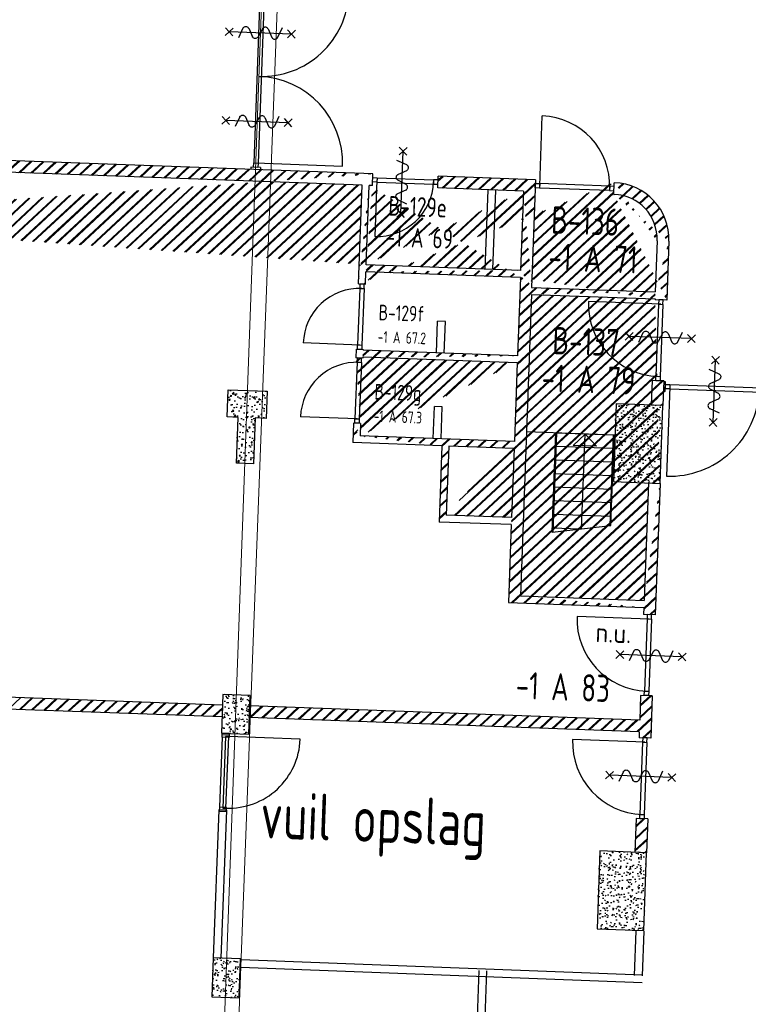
# Model space of a CAD drawing. Header units: millimetres. Extents: x 119024465 to 119292677, y 483022511 to 483148062.
# Tile 95 of 162: x 119106490 to 119115853, y 483075342 to 483087997. Entities that reach past the tile are written whole.
import ezdxf
from ezdxf.enums import TextEntityAlignment as Align

# ---------------------------------------------------------------- set-up
doc = ezdxf.new("R2010")
doc.units = ezdxf.units.MM
doc.header["$LTSCALE"] = 100
doc.linetypes.add('ACAD_ISO07W100', pattern=[3, 0, -3])
doc.layers.get('0').update_dxf_attribs({"linetype": 'CONTINUOUS'})
doc.layers.add('(22) Binnenwanden', color=1, linetype='CONTINUOUS', lineweight=0)
for name, color, linetype in [('200-3D', 1, 'CONTINUOUS'), ('AL22----', 2, 'CONTINUOUS'), ('AL22----_ARC', 8, 'CONTINUOUS'), ('AL24----', 3, 'CONTINUOUS'), ('AL28----', 4, 'CONTINUOUS'), ('AL28----_ARC', 8, 'CONTINUOUS'), ('AL32----', 6, 'CONTINUOUS'), ('BT00----_HOTELNRS', 3, 'CONTINUOUS'), ('BT00----_RUIMTENRS', 7, 'CONTINUOUS'), ('LAYER22', 12, 'CONTINUOUS'), ('LAYER32', 7, 'CONTINUOUS')]:
    doc.layers.add(name, color=color, linetype=linetype)
doc.layers.add('AL$3----_Hulplijnen', color=6, linetype='ACAD_ISO07W100', plot=False)
doc.styles.get("Standard").update_dxf_attribs({"font": 'ISOCP.SHX'})
pattern_1 = [(42.91200747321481, (119019962.2742813, 483024813.6206701), (-74.89618102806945, 80.56402464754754), []), (42.91200747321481, (119019962.8207955, 483024828.6107109), (-74.89618102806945, 80.56402464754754), [])]

# ---------------------------------------------------------------- blocks, each defined once
blk = doc.blocks.new('KOLOM')
at = {"layer": 'AL28----', "linetype": 'Continuous'}
for p, q in [((0.5, 0.5), (-0.5, 0.5)), ((-0.5, 0.5), (-0.5, -0.5)), ((0.5, -0.5), (0.5, 0.5)), ((-0.5, -0.5), (0.5, -0.5))]:
    blk.add_line(p, q, dxfattribs=at)
blk = doc.blocks.new('500X350')
at = {"layer": 'AL28----_ARC'}
h = blk.add_hatch(dxfattribs=at)
h.set_pattern_fill('AR-CONC', color=256, style=0)
h.set_pattern_definition([(50, (-84509.61414888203, -60757.03995125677), (182.1846689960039, -15.93908553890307), [19.05, -209.55]), (355, (-84509.61414888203, -60757.03995125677), (-35.24282597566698, 191.05664288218), [15.24, -167.64]), (100.451, (-84494.43214888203, -60758.36820125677), (146.9425016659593, 175.1166878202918), [16.19, -178.09]), (46.18420000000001, (-84509.61414888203, -60706.23995125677), (271.0790408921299, -42.04232793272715), [28.575, -314.325]), (96.6356, (-84487.02424888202, -60709.74345125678), (237.4042344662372, 247.4255558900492), [24.285, -267.135]), (351.1840000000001, (-84509.61414888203, -60706.23995125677), (237.4046058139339, 247.4251178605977), [22.86, -251.46]), (21, (-84484.21414888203, -60718.93995125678), (151.6148798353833, -102.2655185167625), [19.05, -209.55]), (326.0000000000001, (-84484.21414888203, -60718.93995125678), (61.80202834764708, 184.1879661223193), [15.24, -167.64]), (71.4514, (-84471.57964888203, -60727.46205125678), (213.4164907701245, 81.92285771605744), [16.19, -178.09]), (37.50000000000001, (-84509.61414888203, -60757.03995125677), (3.088603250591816, 84.55503887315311), [0, -165.608, 0, -170.18, 0, -168.275]), (7.499999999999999, (-84509.61414888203, -60757.03995125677), (66.81966251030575, 100.1805748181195), [0, -97.028, 0, -161.798, 0, -64.135]), (327.5, (-84566.25614888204, -60757.03995125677), (135.5905951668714, -5.72874399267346), [0, -63.5, 0, -198.12, 0, -262.89]), (317.5, (-84591.65614888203, -60757.03995125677), (148.129181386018, 25.42649103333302), [0, -82.55, 0, -131.572, 0, -186.69])])
h.paths.add_polyline_path([(-250, 175), (-250, -175), (250, -175), (250, 175)])
at = {"layer": 'AL28----', "xscale": 500, "yscale": 350, "zscale": 2600}
blk.add_blockref('KOLOM', (0, 0), dxfattribs=at)
blk = doc.blocks.new('600x1000')
at = {"layer": 'AL28----_ARC'}
h = blk.add_hatch(dxfattribs=at)
h.set_pattern_fill('AR-CONC', color=256, style=0)
h.set_pattern_definition([(50, (-93318.17656066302, -55761.95239594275), (182.1846689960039, -15.93908553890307), [19.05, -209.55]), (355, (-93318.17656066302, -55761.95239594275), (-35.24282597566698, 191.05664288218), [15.24, -167.64]), (100.451, (-93302.99456066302, -55763.28064594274), (146.9425016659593, 175.1166878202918), [16.19, -178.09]), (46.18420000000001, (-93318.17656066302, -55711.15239594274), (271.0790408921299, -42.04232793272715), [28.575, -314.325]), (96.6356, (-93295.58666066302, -55714.65589594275), (237.4042344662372, 247.4255558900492), [24.285, -267.135]), (351.1840000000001, (-93318.17656066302, -55711.15239594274), (237.4046058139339, 247.4251178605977), [22.86, -251.46]), (21, (-93292.77656066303, -55723.85239594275), (151.6148798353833, -102.2655185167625), [19.05, -209.55]), (326.0000000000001, (-93292.77656066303, -55723.85239594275), (61.80202834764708, 184.1879661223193), [15.24, -167.64]), (71.4514, (-93280.14206066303, -55732.37449594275), (213.4164907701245, 81.92285771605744), [16.19, -178.09]), (37.50000000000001, (-93318.17656066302, -55761.95239594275), (3.088603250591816, 84.55503887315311), [0, -165.608, 0, -170.18, 0, -168.275]), (7.499999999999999, (-93318.17656066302, -55761.95239594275), (66.81966251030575, 100.1805748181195), [0, -97.028, 0, -161.798, 0, -64.135]), (327.5, (-93374.81856066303, -55761.95239594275), (135.5905951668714, -5.72874399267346), [0, -63.5, 0, -198.12, 0, -262.89]), (317.5, (-93400.21856066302, -55761.95239594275), (148.129181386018, 25.42649103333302), [0, -82.55, 0, -131.572, 0, -186.69])])
h.paths.add_polyline_path([(-300, -500), (300, -500), (300, 500), (-300, 500)])
at = {"layer": 'AL28----', "xscale": 600, "yscale": 1000, "zscale": 2600}
blk.add_blockref('KOLOM', (0, 0), dxfattribs=at)
blk = doc.blocks.new('114-31b')
at = {"color": 0, "linetype": 'Continuous'}
for p, q in [((-49.99999994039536, 449.9999999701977), (50.00000011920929, 349.9999999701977)), ((50.00000005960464, 449.9999999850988), (-49.99999994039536, 349.9999999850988)), ((0, 399.9999999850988), (5.960464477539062e-08, -400)), ((-75.22076380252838, 278.9749930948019), (52.90113949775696, 224.7435648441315)), ((-53.78419476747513, 99.46940438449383), (53.34266716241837, 150.804756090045)), ((-53.34266716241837, 25.53059560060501), (53.34266716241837, -25.53059561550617)), ((-53.34266716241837, -150.2564351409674), (52.9011395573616, -99.46940438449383)), ((-53.78419476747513, -224.1952439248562), (74.77923619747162, -278.9116318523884)), ((-49.99999988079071, -349.9999998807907), (50.00000017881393, -449.9999998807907)), ((50.00000011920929, -349.9999998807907), (-49.99999988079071, -449.9999998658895))]:
    blk.add_line(p, q, dxfattribs=at)
for points in [[(74.77923613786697, 187.6370802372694, 0.1085803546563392), (71.06170707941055, 204.554047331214, 0.1021137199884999), (60.13457524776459, 219.3489430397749, 0.04519307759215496), (52.90113949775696, 224.7435648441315, 0.02457701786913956)], [(53.34266716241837, 150.804756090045, 0.04259042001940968), (60.13457524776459, 155.9252174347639, 0.1021137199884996), (71.06170707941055, 170.7201131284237, 0.1085803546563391), (74.77923613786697, 187.6370802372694, 0.1085803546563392)], [(-53.78419476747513, 99.46940438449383, 0.04259042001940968), (-60.57610285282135, 94.34894302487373, 0.1021137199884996), (-71.50323468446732, 79.55404733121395, 0.1085803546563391), (-75.22076380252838, 62.6370802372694, 0.1085803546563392)], [(-75.22076380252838, 62.6370802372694, 0.1085803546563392), (-71.50323474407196, 45.72011312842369, 0.1021137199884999), (-60.57610285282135, 30.92521743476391, 0.04519307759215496), (-53.34266716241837, 25.53059560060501, 0.02457701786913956)], [(74.77923619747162, -62.3629197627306, -0.1085803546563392), (71.0617071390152, -79.27988687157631, -0.1021137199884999), (60.13457524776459, -94.07478255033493, -0.04519307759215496), (52.9011395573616, -99.46940438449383, -0.02457701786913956)], [(53.34266716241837, -25.53059561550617, -0.04259042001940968), (60.13457524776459, -30.65105697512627, -0.1021137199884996), (71.06170707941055, -45.44595265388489, -0.1085803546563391), (74.77923619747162, -62.3629197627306, -0.1085803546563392)], [(-75.22076380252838, -187.3629197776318, -0.1085803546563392), (-71.50323468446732, -170.4459526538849, -0.1021137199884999), (-60.57610285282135, -155.6510569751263, -0.04519307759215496), (-53.34266716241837, -150.2564351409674, -0.02457701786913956)], [(-53.78419476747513, -224.1952439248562, -0.04259042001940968), (-60.57610285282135, -219.0747825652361, -0.1021137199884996), (-71.50323474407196, -204.2798868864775, -0.1085803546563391), (-75.22076380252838, -187.3629197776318, -0.1085803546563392)]]:
    blk.add_lwpolyline(points, format="xyb", dxfattribs=at)
blk = doc.blocks.new('32-PPRAS')
at = {"layer": 'LAYER32', "color": 2, "linetype": 'Continuous'}
blk.add_lwpolyline([(0, 90), (-50, 90), (-50, 0), (0, 0)], close=True, dxfattribs=at)
blk = doc.blocks.new('32-PPLAS')
at = {"layer": 'LAYER32', "color": 2, "linetype": 'Continuous'}
blk.add_lwpolyline([(0, 90), (50, 90), (50, 0), (0, 0)], close=True, dxfattribs=at)
blk = doc.blocks.new('deur90')
at = {"layer": 'LAYER22', "color": 2, "linetype": 'Continuous'}
for points in [[(-227.4084380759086, 1169.867195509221), (-327.4084380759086, 1169.867195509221)], [(-327.4084380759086, 199.8671955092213), (-227.4084380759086, 199.8671955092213)]]:
    blk.add_lwpolyline(points, dxfattribs=at)
at = {"layer": 'LAYER32', "color": 1, "linetype": 'Continuous'}
blk.add_lwpolyline([(-317.4084380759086, 225.4296955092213, -0.4142135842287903), (-1236.845938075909, 1144.867195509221), (-317.4084380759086, 1144.867195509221)], format="xyb", dxfattribs=at)
for points in [[(-317.4084380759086, 224.8671955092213), (-317.4084380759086, 1144.867195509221), (-277.4084380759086, 1144.867195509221), (-277.4084380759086, 224.8671955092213), (-317.4084380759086, 224.8671955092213), (-317.4084380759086, 1144.867195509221)], [(-232.4084380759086, 1134.867195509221), (-232.4084380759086, 234.8671955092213)]]:
    blk.add_lwpolyline(points, dxfattribs=at)
at = {"layer": 'LAYER32', "yscale": -1, "rotation": 270.0000006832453}
for name, p in [('32-PPLAS', (-232.4084380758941, 1184.867195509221)), ('32-PPRAS', (-232.4084380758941, 184.8671955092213))]:
    blk.add_blockref(name, p, dxfattribs=at)

msp = doc.modelspace()

# ---------------------------------------------------------------- hatches: boundary and pattern name
at = {"layer": 'AL22----_ARC'}
h = msp.add_hatch(dxfattribs=at)
h.set_pattern_fill('SCHOON', color=256, scale=2, angle=-2.087992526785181, style=0, pattern_type=2)
h.set_pattern_definition(pattern_1)
h.paths.add_polyline_path([(119112004.4914771, 483082516.8865675), (119111972.064969, 483081627.4774818), (119112811.5072521, 483081596.8726878), (119112843.9337601, 483082486.2817733)], flags=16)
edge = h.paths.add_edge_path()
edge.add_line((119110890.9089163, 483085869.6852313), (119102796.2869012, 483086164.8028889))
edge.add_line((119102796.2869012, 483086164.8028889), (119102769.1433636, 483085420.2975307))
edge.add_line((119102721.8051589, 483086317.6180389), (119102689.1964794, 483085423.212273))
edge.add_line((119111028.1646029, 483086014.7807553), (119102721.8051589, 483086317.6180388))
edge.add_line((119102769.1433636, 483085420.2975307), (119102689.1964795, 483085423.2122729))
edge.add_line((119110943.6861967, 483084847.083374), (119110980.8491609, 483085866.4061463))
edge.add_line((119110844.6383707, 483084600.5555551), (119110934.5786153, 483084597.27647))
edge.add_line((119110844.6383707, 483084600.5555551), (119110890.9089163, 483085869.6852313))
edge.add_line((119110934.5786153, 483084597.27647), (119110940.4071116, 483084757.1431293))
edge.add_line((119111022.6994611, 483085864.8803477), (119111028.1646029, 483086014.7807554))
edge.add_line((119111022.6994611, 483085864.8803477), (119110980.8491609, 483085866.4061463))
edge.add_line((119112924.0891733, 483084684.8210861), (119110940.4071116, 483084757.1431293))
edge.add_line((119112927.3682584, 483084774.7613307), (119110943.6861966, 483084847.083374))
edge.add_line((119112964.5312227, 483085794.084103), (119111862.1417441, 483085834.2755535))
edge.add_line((119113119.8967722, 483085938.5193689), (119111867.6068859, 483085984.1759613))
edge.add_line((119111862.1417441, 483085834.2755536), (119111867.6068859, 483085984.1759613))
edge.add_line((119113119.8967722, 483085938.5193689), (119113069.5065742, 483084556.3939859))
edge.add_line((119112964.5312227, 483085794.084103), (119112927.3682584, 483084774.7613307))
edge.add_line((119113069.5065742, 483084556.3939859), (119114658.4508957, 483084498.4634827))
edge.add_line((119113066.2274892, 483084466.4537413), (119112924.9717906, 483080592.0278706))
edge.add_line((119113066.2274892, 483084466.4537413), (119114655.1718106, 483084408.5232381))
edge.add_line((119112924.0891733, 483084684.8210861), (119112887.2905518, 483083675.4916744))
edge.add_line((119112884.0114667, 483083585.5514298), (119110900.329405, 483083657.873473))
edge.add_line((119112887.2905518, 483083675.4916744), (119110903.6084901, 483083747.8137176))
edge.add_line((119110900.329405, 483083657.873473), (119110899.9673106, 483083647.9417822))
edge.add_line((119110899.9673106, 483083647.9417821), (119110810.027066, 483083651.2208672))
edge.add_line((119110814.0335766, 483083761.1132721), (119110903.9738212, 483083757.834187))
edge.add_line((119110903.9738212, 483083757.834187), (119110903.6084901, 483083747.8137176))
edge.add_line((119110814.0335766, 483083761.1132721), (119110810.027066, 483083651.2208672))
edge.add_line((119110869.3625165, 483082808.499499), (119110779.4222718, 483082811.7785841))
edge.add_line((119110779.4222718, 483082811.7785841), (119110770.3114538, 483082561.8829017))
edge.add_line((119110869.3625165, 483082808.499499), (119110863.5307835, 483082648.5440612))
edge.add_line((119111914.5512325, 483082520.1656526), (119110770.3114538, 483082561.8829017))
edge.add_line((119111914.5512325, 483082520.1656526), (119111878.8456394, 483081540.8163223))
edge.add_line((119112847.2128452, 483082576.222018), (119110863.5307835, 483082648.5440612))
edge.add_line((119112884.0114667, 483083585.5514298), (119112847.2128453, 483082576.2220181))
edge.add_line((119112808.228167, 483081506.9324432), (119111878.8456393, 483081540.8163224))
edge.add_line((119112808.228167, 483081506.9324432), (119112771.7922978, 483080507.5527679))
edge.add_line((119112771.7922978, 483080507.5527678), (119114510.637027, 483080444.1571228))
edge.add_line((119112924.9717906, 483080592.0278706), (119114513.9161121, 483080534.0973674))
edge.add_line((119114510.637027, 483080444.1571228), (119114507.2868823, 483080352.2678219))
edge.add_line((119114657.18729, 483080346.8026801), (119114507.2868823, 483080352.267822))
edge.add_line((119114568.9334634, 483082043.138429), (119114513.9161121, 483080534.0973675))
edge.add_line((119114718.8338711, 483082037.6732871), (119114657.18729, 483080346.8026801))
edge.add_line((119114568.9334634, 483082043.138429), (119114718.8338711, 483082037.6732872))
edge.add_line((119114655.1718107, 483084408.5232382), (119114654.7974355, 483084398.2547061))
edge.add_line((119114804.6978432, 483084392.7895643), (119114654.7974355, 483084398.2547061))
edge.add_line((119114654.6725957, 483084398.2198578), (119114655.1179861, 483084408.3179579))
edge.add_arc((119114107.8089168, 483085177.0447516), 575, -2.087992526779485, 87.91200747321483)
edge.add_arc((119114107.8089168, 483085177.0447516), 725, -2.087992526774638, 87.91200747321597)
edge.add_line((119114682.4271462, 483085156.0950413), (119114658.4508958, 483084498.4634827))
edge.add_line((119114832.3275539, 483085150.6298996), (119114804.6978432, 483084392.7895643))
edge.add_line((119114125.7603337, 483085751.764463), (119114128.758568, 483085751.6613629))
edge.add_line((119114131.2255345, 483085901.6664888), (119114134.2237688, 483085901.5633887))
edge.add_line((119114125.7603337, 483085751.764463), (119114131.2255345, 483085901.6664888))
h = msp.add_hatch(dxfattribs=at)
h.set_pattern_fill('SCHOON', color=256, scale=2, angle=-2.087992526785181, style=0, pattern_type=2)
h.set_pattern_definition(pattern_1)
h.paths.add_polyline_path([(119114766.8061934, 483083353.4800709), (119114616.9057857, 483083358.9452128), (119114605.3677421, 483083042.4744802), (119114755.2681498, 483083037.0093384)])
h = msp.add_hatch(dxfattribs=at)
h.set_pattern_fill('SCHOON', color=256, scale=2, angle=-2.087992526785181, style=0, pattern_type=2)
h.set_pattern_definition(pattern_1)
h.paths.add_polyline_path([(119114452.3437716, 483078845.263065), (119114449.5576604, 483078768.8443357), (119114599.4580681, 483078763.3791939), (119114619.2956401, 483079307.4931868), (119114469.3952324, 483079312.9583286), (119114457.8089134, 483078995.1634726), (119109446.1386163, 483079177.8813803), (119109440.6734745, 483079027.9809726)])
h = msp.add_hatch(dxfattribs=at)
h.set_pattern_fill('SCHOON', color=256, scale=2, angle=-2.087992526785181, style=0, pattern_type=2)
h.set_pattern_definition(pattern_1)
h.paths.add_polyline_path([(119114545.7710472, 483077290.8270437), (119114395.8706395, 483077296.2921855), (119114411.6660106, 483077729.5348424), (119114561.5664183, 483077724.0697006)])
at = {"layer": 'AL28----_ARC'}
h = msp.add_hatch(dxfattribs=at)
h.set_pattern_fill('AR-CONC', color=256, angle=-2.087992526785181, style=0)
h.set_pattern_definition([(47.91200747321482, (119019962.2742813, 483024813.6206701), (181.4829786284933, -22.56626980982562), [19.05, -209.55]), (352.9120074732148, (119019962.2742813, 483024813.6206701), (-28.25841556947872, 192.213838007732), [15.24, -167.64]), (98.3630074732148, (119019977.3978074, 483024811.7401567), (153.2251895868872, 169.6466752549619), [16.19, -178.09]), (44.09620747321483, (119019964.1251427, 483024864.3869415), (269.3672764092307, -51.89098330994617), [28.575, -314.325]), (94.54760747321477, (119019986.5723966, 483024860.0627209), (246.2613818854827, 238.6116259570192), [24.285, -267.135]), (349.0960074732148, (119019964.1251427, 483024864.3869415), (246.2617370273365, 238.6111746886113), [22.86, -251.46]), (18.91200747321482, (119019989.045563, 483024850.7699429), (147.7882449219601, -107.7215982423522), [19.05, -209.55]), (323.9120074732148, (119019989.045563, 483024850.7699429), (68.47175066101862, 181.813962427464), [15.24, -167.64]), (69.36340747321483, (119020001.3611778, 483024841.7931723), (216.2595933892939, 74.09278923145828), [16.19, -178.09]), (35.41200747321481, (119019962.2742813, 483024813.6206701), (6.1672544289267, 84.38636762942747), [0, -165.608, 0, -170.18, 0, -168.275]), (5.412007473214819, (119019962.2742813, 483024813.6206701), (70.42530466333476, 97.67953384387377), [0, -97.028, 0, -161.798, 0, -64.135]), (325.4120074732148, (119019905.6698887, 483024815.6843805), (135.2918473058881, -10.66508593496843), [0, -63.5, 0, -198.12, 0, -262.8899999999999]), (315.4120074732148, (119019880.286753, 483024816.6098112), (148.9572270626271, 20.01262926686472), [0, -82.54999999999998, 0, -131.572, 0, -186.69])])
h.paths.add_polyline_path([(119109274.6384485, 483082296.2002692), (119109296.1346729, 483082885.8085394), (119109156.2276258, 483082890.9093384), (119109168.9796233, 483083240.6769564), (119109668.6476489, 483083222.459817), (119109655.8956514, 483082872.6921991), (119109515.9886042, 483082877.7929981), (119109494.4923798, 483082288.1847278)])

# ---------------------------------------------------------------- linework, layer by layer
at = {"layer": '(22) Binnenwanden', "lineweight": 30}
for p, q in [((119108979.41154736, 483075937.41090006), (119109051.65540217, 483077842.15045166)), ((119109079.33969644, 483075933.6207784), (119109151.58355124, 483077838.36033)), ((119114391.85485587, 483075711.4002584), (119114413.66792627, 483076286.5110032)), ((119114491.78300494, 483075707.6101366), (119114513.59607534, 483076282.7208814)), ((119109335.89449693, 483075917.3792251), (119114492.51301254, 483075721.79658115)), ((119109332.10437526, 483075817.451076), (119114488.72289087, 483075621.86843204)), ((119112372.05610347, 483075177.8444001), (119112394.72019836, 483075775.3927652)), ((119112471.98425254, 483075174.0542783), (119112494.64834744, 483075771.60264343))]:
    msp.add_line(p, q, dxfattribs=at)
at = {"layer": 'AL$3----_Hulplijnen', "linetype": 'Continuous', "lineweight": 0, "flags": 128}
for points in [[(119122863.6543686, 483065004.6135485), (119108773.016046, 483065518.3368783), (119110044.572373, 483100395.1650671)], [(119123496.2341921, 483064886.9709145), (119108936.6258379, 483065439.1945624), (119110161.4099425, 483097731.1417621)]]:
    msp.add_lwpolyline(points, dxfattribs=at)
at = {"layer": 'AL22----'}
for p, q in [((119111028.1646029, 483086014.7807553), (119102721.8051589, 483086317.6180389)), ((119110890.9089163, 483085869.6852313), (119102796.2869012, 483086164.8028889)), ((119109460.4218448, 483086101.9582133), (119109459.3288164, 483086071.9781318)), ((119109586.3381872, 483086097.3674942), (119109460.4218448, 483086101.9582133)), ((119109586.3381872, 483086097.3674942), (119109585.2451589, 483086067.3874127)), ((119111022.6994611, 483085864.8803477), (119111028.1646029, 483086014.7807553)), ((119111862.1417441, 483085834.2755536), (119111867.6068859, 483085984.1759613)), ((119113119.8967722, 483085938.5193689), (119111867.6068859, 483085984.1759613)), ((119110844.6383707, 483084600.5555551), (119110890.9089163, 483085869.6852313)), ((119110943.6861967, 483084847.083374), (119110980.8491609, 483085866.4061463)), ((119111022.6994611, 483085864.8803477), (119110980.8491609, 483085866.4061463)), ((119112964.5312227, 483085794.084103), (119111862.1417441, 483085834.2755536)), ((119113119.8967722, 483085938.5193689), (119113069.5065742, 483084556.3939859)), ((119114125.7603337, 483085751.764463), (119114131.2255345, 483085901.6664888)), ((119114131.2255345, 483085901.6664888), (119114134.2237688, 483085901.5633888)), ((119112472.6703551, 483084791.3389275), (119112509.8333194, 483085810.6616998)), ((119112572.6039602, 483084787.6954997), (119112609.7669245, 483085807.0182719)), ((119112964.5312227, 483085794.084103), (119112927.3682584, 483084774.7613307)), ((119114125.7603337, 483085751.764463), (119114128.758568, 483085751.6613629)), ((119114682.4271462, 483085156.0950413), (119114658.4508957, 483084498.4634827)), ((119114832.3275539, 483085150.6298996), (119114804.6978432, 483084392.7895643)), ((119112927.3682584, 483084774.7613307), (119110943.6861967, 483084847.083374)), ((119110934.5786153, 483084597.27647), (119110940.4071116, 483084757.1431294)), ((119112924.0891733, 483084684.8210861), (119110940.4071116, 483084757.1431294)), ((119110844.6383707, 483084600.5555551), (119110934.5786153, 483084597.27647)), ((119112924.0891733, 483084684.8210861), (119112887.2905518, 483083675.4916744)), ((119113066.2274892, 483084466.4537413), (119112924.9717906, 483080592.0278706)), ((119113066.2274892, 483084466.4537413), (119114655.1718107, 483084408.5232382)), ((119113069.5065742, 483084556.3939859), (119114658.4508957, 483084498.4634827)), ((119114655.1718107, 483084408.5232382), (119114654.7974355, 483084398.2547061)), ((119114804.6978432, 483084392.7895643), (119114654.7974355, 483084398.2547061)), ((119111845.4827184, 483083713.4744099), (119111860.4207727, 483084123.202191)), ((119111960.3543778, 483084119.5587631), (119111860.4207727, 483084123.202191)), ((119111945.4163235, 483083709.830982), (119111960.3543778, 483084119.5587631)), ((119110814.0335766, 483083761.1132721), (119110810.027066, 483083651.2208671)), ((119110814.0335766, 483083761.1132721), (119110903.9738212, 483083757.834187)), ((119110903.9738212, 483083757.834187), (119110903.6084901, 483083747.8137176)), ((119112887.2905518, 483083675.4916744), (119110903.6084901, 483083747.8137176)), ((119110899.9673106, 483083647.9417821), (119110810.027066, 483083651.2208671)), ((119110900.329405, 483083657.873473), (119110899.9673106, 483083647.9417821)), ((119112884.0114667, 483083585.5514298), (119110900.329405, 483083657.873473)), ((119112884.0114667, 483083585.5514298), (119112847.2128452, 483082576.222018)), ((119114616.9057857, 483083358.9452128), (119114605.3677421, 483083042.4744802)), ((119114766.8061934, 483083353.4800709), (119114616.9057857, 483083358.9452128)), ((119114766.8061934, 483083353.4800709), (119114755.2681498, 483083037.0093384)), ((119114791.473309, 483083343.8939852), (119114766.4899077, 483083344.8048421)), ((119114786.8825898, 483083217.9776427), (119114791.473309, 483083343.8939852)), ((119114786.8825898, 483083217.9776427), (119114761.8991885, 483083218.8884997)), ((119111805.4050118, 483082614.2047535), (119111820.3430661, 483083023.9325346)), ((119111920.2766712, 483083020.2891067), (119111820.3430661, 483083023.9325346)), ((119111905.3386169, 483082610.5613257), (119111920.2766712, 483083020.2891067)), ((119114755.2681498, 483083037.0093384), (119114605.3677421, 483083042.4744802)), ((119110779.4222718, 483082811.7785841), (119110770.3114538, 483082561.8829017)), ((119110869.3625165, 483082808.499499), (119110779.4222718, 483082811.7785841)), ((119110869.3625165, 483082808.499499), (119110863.5307835, 483082648.5440612)), ((119111914.5512325, 483082520.1656526), (119110770.3114538, 483082561.8829017)), ((119112847.2128452, 483082576.222018), (119110863.5307835, 483082648.5440612)), ((119111914.5512325, 483082520.1656526), (119111878.8456393, 483081540.8163223)), ((119112004.4914771, 483082516.8865675), (119111972.064969, 483081627.4774818)), ((119112843.9337601, 483082486.2817733), (119112004.4914771, 483082516.8865675)), ((119112843.9337602, 483082486.2817733), (119112811.5072521, 483081596.8726878)), ((119114568.9334634, 483082043.138429), (119114513.9161121, 483080534.0973674)), ((119114568.9334634, 483082043.138429), (119114718.8338711, 483082037.6732871)), ((119114718.8338711, 483082037.6732871), (119114657.18729, 483080346.8026801)), ((119112808.228167, 483081506.9324432), (119111878.8456393, 483081540.8163223)), ((119112811.5072521, 483081596.8726878), (119111972.064969, 483081627.4774818)), ((119112808.228167, 483081506.9324432), (119112771.7922978, 483080507.5527678)), ((119112924.9717906, 483080592.0278706), (119114513.9161121, 483080534.0973674)), ((119112771.7922978, 483080507.5527678), (119114510.637027, 483080444.1571228)), ((119114510.637027, 483080444.1571228), (119114507.2868823, 483080352.267822)), ((119114657.18729, 483080346.8026801), (119114507.2868823, 483080352.267822)), ((119106173.3130485, 483079297.2036431), (119109096.3709984, 483079190.6333779)), ((119114469.3952324, 483079312.9583286), (119114457.8089134, 483078995.1634726)), ((119114619.2956401, 483079307.4931868), (119114469.3952324, 483079312.9583286)), ((119114619.2956401, 483079307.4931868), (119114599.4580681, 483078763.3791939)), ((119105898.0271728, 483079157.1404907), (119109090.9058566, 483079040.7329702)), ((119109096.3709984, 483079190.6333779), (119109090.9058566, 483079040.7329702)), ((119109440.6734745, 483079027.9809726), (119109446.1386163, 483079177.8813803)), ((119114457.8089134, 483078995.1634726), (119109446.1386163, 483079177.8813803)), ((119114452.3437716, 483078845.263065), (119109440.6734745, 483079027.9809726)), ((119109183.0060918, 483078822.2322913), (119109083.0724867, 483078825.8757192)), ((119114452.3437716, 483078845.263065), (119114449.5576604, 483078768.8443357)), ((119114599.4580681, 483078763.3791939), (119114449.5576604, 483078768.8443357)), ((119114411.6660106, 483077729.5348424), (119114395.8706395, 483077296.2921855)), ((119114561.5664183, 483077724.0697006), (119114411.6660106, 483077729.5348424)), ((119114561.5664183, 483077724.0697006), (119114545.7710472, 483077290.8270437)), ((119114545.7710472, 483077290.8270437), (119114395.8706395, 483077296.2921855)), ((119114359.4363608, 483076296.9561343), (119114509.3367685, 483076291.4909924)), ((119109077.7110263, 483075934.1511032), (119108977.7774212, 483075937.794531)), ((119108960.4711388, 483075463.1099067), (119108959.5602818, 483075438.1265054)), ((119108959.5602818, 483075438.1265054), (119109309.3278998, 483075425.3745079)), ((119109309.3278998, 483075425.3745079), (119109310.2387567, 483075450.3579091))]:
    msp.add_line(p, q, dxfattribs=at)
for radius in [725, 575]:
    msp.add_arc((119114107.8089168, 483085177.0447516), radius, 357.9120074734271, 87.91200747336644, dxfattribs=at)
at = {"layer": 'AL22----_ARC', "linetype": 'Continuous'}
for p, q in [((119106349.9276984, 483079140.664882), (119106505.293248, 483079285.1001479)), ((119106490.3978633, 483079135.5435526), (119106645.7634129, 483079279.9788185)), ((119106505.3879041, 483079134.9970384), (119106660.7534537, 483079279.4323043)), ((119106645.858069, 483079129.8757089), (119106801.2236186, 483079274.3109749)), ((119106660.8481098, 483079129.3291947), (119106816.2136593, 483079273.7644607)), ((119106801.3182747, 483079124.2078653), (119106956.6838242, 483079268.6431313)), ((119106816.3083155, 483079123.6613511), (119106971.673865, 483079268.096617)), ((119106956.7784803, 483079118.5400217), (119107112.1440299, 483079262.9752877)), ((119106971.7685211, 483079117.9935076), (119107127.1340707, 483079262.4287735)), ((119107112.238686, 483079112.8721781), (119107267.6042356, 483079257.307444)), ((119107127.2287268, 483079112.3256639), (119107282.5942763, 483079256.7609298)), ((119107267.6988917, 483079107.2043344), (119107423.0644412, 483079251.6396004)), ((119107282.6889324, 483079106.6578203), (119107438.054482, 483079251.0930862)), ((119107423.1590974, 483079101.5364909), (119107578.5246469, 483079245.9717568)), ((119107438.1491382, 483079100.9899767), (119107593.5146877, 483079245.4252426)), ((119107578.619303, 483079095.8686472), (119107733.9848526, 483079240.3039131)), ((119107593.6093438, 483079095.322133), (119107748.9748934, 483079239.757399)), ((119107734.0795087, 483079090.2008036), (119107889.4450583, 483079234.6360695)), ((119107749.0695495, 483079089.6542894), (119107904.435099, 483079234.0895553)), ((119107889.5397144, 483079084.53296), (119108044.9052639, 483079228.9682259)), ((119107904.5297552, 483079083.9864458), (119108059.8953047, 483079228.4217117)), ((119108044.99992, 483079078.8651163), (119108200.3654696, 483079223.3003823)), ((119108059.9899608, 483079078.3186021), (119108215.3555104, 483079222.7538681)), ((119108200.4601257, 483079073.1972727), (119108355.8256753, 483079217.6325387)), ((119108215.4501665, 483079072.6507585), (119108370.815716, 483079217.0860245)), ((119108355.9203314, 483079067.5294291), (119108511.2858809, 483079211.964695)), ((119108370.9103722, 483079066.9829149), (119108526.2759217, 483079211.4181809)), ((119108511.380537, 483079061.8615854), (119108666.7460866, 483079206.2968514)), ((119108526.3705778, 483079061.3150713), (119108681.7361274, 483079205.7503372)), ((119108666.8407428, 483079056.1937419), (119108822.2062923, 483079200.6290078)), ((119108681.8307835, 483079055.6472276), (119108837.1963331, 483079200.0824936)), ((119108822.3009484, 483079050.5258983), (119108977.666498, 483079194.9611642)), ((119108837.2909892, 483079049.9793841), (119108992.6565388, 483079194.41465)), ((119108977.7611541, 483079044.8580546), (119109095.030941, 483079153.8776726)), ((119108992.7511948, 483079044.3115404), (119109094.4844269, 483079138.8876318))]:
    msp.add_line(p, q, dxfattribs=at)
at = {"layer": 'AL24----'}
for p, q in [((119114141.0928076, 483082659.1354851), (119113001.8497092, 483082700.6705628)), ((119113335.059676, 483081410.367334), (119113381.5974086, 483082686.8255369)), ((119113345.11728, 483081411.7650903), (119113391.5907691, 483082686.4611941)), ((119113381.5974086, 483082686.8255369), (119114131.0994471, 483082659.4998279)), ((119113600.8461587, 483082524.9774072), (119113756.2117082, 483082669.4126731)), ((119113711.8986078, 483081453.9726999), (119113756.2117082, 483082669.4126731)), ((119113756.2117082, 483082669.4126731), (119113900.6469741, 483082514.0471236)), ((119114078.6799356, 483081496.1803094), (119114121.1060866, 483082659.8641707)), ((119114088.7375396, 483081497.5780657), (119114131.0994471, 483082659.4998279)), ((119114114.7300878, 483082484.9803618), (119113385.2147704, 483082511.5773851)), ((119113900.6469741, 483082514.0471236), (119113600.8461587, 483082524.9774072)), ((119114108.354089, 483082310.0965528), (119113378.8387716, 483082336.6935762)), ((119114101.9780903, 483082135.2127438), (119113372.4627729, 483082161.8097672)), ((119114095.6020915, 483081960.3289348), (119113366.0867741, 483081986.9259582)), ((119114089.2260928, 483081785.4451258), (119113359.7107754, 483081812.0421492)), ((119114082.850094, 483081610.5613168), (119113353.3347766, 483081637.1583402)), ((119113335.059676, 483081410.367334), (119114088.7375396, 483081497.5780657)), ((119113679.019226, 483081450.1681103), (119113346.9587778, 483081462.2745312))]:
    msp.add_line(p, q, dxfattribs=at)
at = {"layer": 'AL28----'}
msp.add_lwpolyline([(119109274.6384485, 483082296.2002692), (119109296.1346729, 483082885.8085394), (119109156.2276258, 483082890.9093384), (119109168.9796233, 483083240.6769564), (119109668.6476489, 483083222.459817), (119109655.8956514, 483082872.6921991), (119109515.9886042, 483082877.7929981), (119109494.4923798, 483082288.1847278)], close=True, dxfattribs=at)
at = {"layer": 'AL32----'}
for p, q in [((119109578.6144992, 483088383.1665547), (119109497.4389262, 483086156.6458324)), ((119109634.577318, 483088381.1262351), (119109553.4017451, 483086154.6055129)), ((119113173.1270202, 483085861.5288455), (119113205.917871, 483086760.9312915)), ((119109495.3986066, 483086100.6830136), (119109497.4389262, 483086156.6458324)), ((119109551.3614255, 483086098.642694), (119109495.3986066, 483086100.6830136)), ((119109497.4389262, 483086156.6458324), (119109553.4017451, 483086154.6055129)), ((119109525.4203356, 483086155.6256727), (119110638.6806967, 483086115.0378862)), ((119109553.4017451, 483086154.6055129), (119109551.3614255, 483086098.642694)), ((119111024.4118722, 483085911.8491421), (119111026.4521918, 483085967.8119609)), ((119111026.4521918, 483085967.8119609), (119111082.4150106, 483085965.7716414)), ((119111082.4150106, 483085965.7716414), (119111080.374691, 483085909.8088225)), ((119111082.4150106, 483085965.7716414), (119111809.931656, 483085939.2474864)), ((119111080.374691, 483085909.8088225), (119111024.4118722, 483085911.8491421)), ((119111081.3948509, 483085937.7902319), (119111054.8706959, 483085210.2735866)), ((119111080.374691, 483085909.8088225), (119111807.8913364, 483085883.2846676)), ((119111809.931656, 483085939.2474864), (119111807.8913364, 483085883.2846676)), ((119111807.8913364, 483085883.2846676), (119111863.8541552, 483085881.2443479)), ((119111865.8944748, 483085937.2071669), (119111809.931656, 483085939.2474864)), ((119111863.8541552, 483085881.2443479), (119111865.8944748, 483085937.2071669)), ((119113116.1440415, 483085835.5877556), (119113118.1843611, 483085891.5505745)), ((119113172.1068603, 483085833.547436), (119113116.1440415, 483085835.5877556)), ((119113118.1843611, 483085891.5505745), (119113174.1471799, 483085889.5102549)), ((119113174.1471799, 483085889.5102549), (119113172.1068603, 483085833.547436)), ((119114071.5093065, 483085800.7565852), (119113172.1068603, 483085833.547436)), ((119114073.5496261, 483085856.719404), (119113174.1471799, 483085889.5102549)), ((119114073.5496261, 483085856.719404), (119114071.5093065, 483085800.7565852)), ((119114129.5124449, 483085854.6790844), (119114073.5496261, 483085856.719404)), ((119114127.4721253, 483085798.7162656), (119114129.5124449, 483085854.6790844)), ((119114071.5093065, 483085800.7565852), (119114127.4721253, 483085798.7162656)), ((119110861.6270836, 483084599.9361724), (119110859.5867639, 483084543.9733536)), ((119110917.5899025, 483084597.8958529), (119110861.6270836, 483084599.9361724)), ((119110915.5495828, 483084541.9330339), (119110917.5899025, 483084597.8958529)), ((119110859.5867639, 483084543.9733536), (119110833.0626091, 483083816.4567082)), ((119110859.5867639, 483084543.9733536), (119110915.5495828, 483084541.9330339)), ((119110915.5495828, 483084541.9330339), (119110889.0254279, 483083814.4163886)), ((119114727.7073198, 483084339.5593163), (119113800.3234642, 483084373.370327)), ((119114699.7259103, 483084340.5794761), (119114665.9148997, 483083413.1956206)), ((119114701.7662299, 483084396.542295), (119114699.7259103, 483084340.5794761)), ((119114699.7259103, 483084340.5794761), (119114755.6887292, 483084338.5391566)), ((119114757.7290488, 483084394.5019754), (119114701.7662299, 483084396.542295)), ((119114755.6887292, 483084338.5391566), (119114721.8777186, 483083411.155301)), ((119114755.6887292, 483084338.5391566), (119114757.7290488, 483084394.5019754)), ((119110861.0440185, 483083815.4365484), (119110133.5273732, 483083841.9607034)), ((119110831.0222895, 483083760.4938894), (119110833.0626091, 483083816.4567082)), ((119110833.0626091, 483083816.4567082), (119110889.0254279, 483083814.4163886)), ((119110889.0254279, 483083814.4163886), (119110886.9851083, 483083758.4535698)), ((119110886.9851083, 483083758.4535698), (119110831.0222895, 483083760.4938894)), ((119110824.9754592, 483083594.6386656), (119110798.4513043, 483082867.1220202)), ((119110827.0157788, 483083650.6014844), (119110824.9754592, 483083594.6386656)), ((119110824.9754592, 483083594.6386656), (119110880.9382781, 483083592.5983459)), ((119110882.9785977, 483083648.5611648), (119110827.0157788, 483083650.6014844)), ((119110880.9382781, 483083592.5983459), (119110854.4141232, 483082865.0817006)), ((119110880.9382781, 483083592.5983459), (119110882.9785977, 483083648.5611648)), ((119114663.8745801, 483083357.2328017), (119114665.9148997, 483083413.1956206)), ((119114719.8373989, 483083355.1924821), (119114663.8745801, 483083357.2328017)), ((119114665.9148997, 483083413.1956206), (119114721.8777186, 483083411.155301)), ((119114721.8777186, 483083411.155301), (119114719.8373989, 483083355.1924821)), ((119114788.1577896, 483083252.9544045), (119114790.1981092, 483083308.9172234)), ((119114790.1981092, 483083308.9172234), (119114846.160928, 483083306.8769038)), ((119114846.160928, 483083306.8769038), (119114844.1206084, 483083250.9140849)), ((119114846.160928, 483083306.8769038), (119117142.6351738, 483083223.1509313)), ((119114844.1206084, 483083250.9140849), (119114788.1577896, 483083252.9544045)), ((119114845.1407682, 483083278.8954943), (119114803.277782, 483082130.6583714)), ((119114844.1206084, 483083250.9140849), (119117140.5948542, 483083167.1881124)), ((119110826.4327138, 483082866.1018604), (119110098.9160685, 483082892.6260153)), ((119110796.4109847, 483082811.1592013), (119110798.4513043, 483082867.1220202)), ((119110852.3738036, 483082809.1188818), (119110796.4109847, 483082811.1592013)), ((119110798.4513043, 483082867.1220202), (119110854.4141232, 483082865.0817006)), ((119110854.4141232, 483082865.0817006), (119110852.3738036, 483082809.1188818)), ((119114580.1967665, 483080293.5724322), (119113652.812911, 483080327.3834428)), ((119114552.2153571, 483080294.592592), (119114518.4043464, 483079367.2087365)), ((119114554.2556767, 483080350.5554109), (119114552.2153571, 483080294.592592)), ((119114552.2153571, 483080294.592592), (119114608.178176, 483080292.5522724)), ((119114610.2184956, 483080348.5150912), (119114554.2556767, 483080350.5554109)), ((119114608.178176, 483080292.5522724), (119114574.3671653, 483079365.1684168)), ((119114608.178176, 483080292.5522724), (119114610.2184956, 483080348.5150912)), ((119114516.3640268, 483079311.2459176), (119114518.4043464, 483079367.2087365)), ((119114572.3268457, 483079309.205598), (119114516.3640268, 483079311.2459176)), ((119114518.4043464, 483079367.2087365), (119114574.3671653, 483079365.1684168)), ((119114574.3671653, 483079365.1684168), (119114572.3268457, 483079309.205598)), ((119114496.5264549, 483078767.1319246), (119114494.4861352, 483078711.1691058)), ((119114552.4892737, 483078765.0916051), (119114496.5264549, 483078767.1319246)), ((119114550.4489541, 483078709.1287861), (119114552.4892737, 483078765.0916051)), ((119114522.4675447, 483078710.1489459), (119113595.0836891, 483078743.9599566)), ((119114494.4861352, 483078711.1691058), (119114460.6751246, 483077783.7852502)), ((119114494.4861352, 483078711.1691058), (119114550.4489541, 483078709.1287861)), ((119114550.4489541, 483078709.1287861), (119114516.6379435, 483077781.7449306)), ((119114458.634805, 483077727.8224313), (119114460.6751246, 483077783.7852502)), ((119114460.6751246, 483077783.7852502), (119114516.6379435, 483077781.7449306)), ((119114516.6379435, 483077781.7449306), (119114514.5976239, 483077725.7821118)), ((119114514.5976239, 483077725.7821118), (119114458.634805, 483077727.8224313))]:
    msp.add_line(p, q, dxfattribs=at)
for centre, radius, start, end in [((119109606.5959086, 483088382.1463949), 1114.000000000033, 267.912007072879, 357.912007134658), ((119109525.4203356, 483086155.6256727), 1114.000000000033, 357.912007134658, 87.91200707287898), ((119113173.1270202, 483085861.5288455), 900, 357.912007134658, 87.91200707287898), ((119111081.3948509, 483085937.7902319), 728.0000000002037, 267.912007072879, 357.912007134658), ((119110861.0440185, 483083815.4365484), 728.0000000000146, 87.91200707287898, 177.912007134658), ((119114727.7073198, 483084339.5593163), 927.9999999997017, 177.912007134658, 267.912007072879), ((119110826.4327138, 483082866.1018604), 728.0000000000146, 87.91200707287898, 177.912007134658), ((119114845.1407682, 483083278.8954943), 1149.000000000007, 267.912007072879, 357.912007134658), ((119114580.1967665, 483080293.5724322), 927.9999999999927, 177.912007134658, 267.912007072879), ((119114522.4675447, 483078710.1489459), 927.9999999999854, 177.912007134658, 267.912007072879)]:
    msp.add_arc(centre, radius, start, end, dxfattribs=at)

# ---------------------------------------------------------------- block references
at = {"layer": '200-3D', "xscale": -1, "rotation": 357.8279000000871}
msp.add_blockref('deur90', (119108815.5994778, 483077650.5847597), dxfattribs=at)
at = {"layer": 'AL28----'}
for name, p, rotation in [('600x1000', (119114437.2501951, 483082548.2715964), 357.9120074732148), ('500X350', (119109267.0648653, 483079069.3337333), 87.91200747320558), ('600x1000', (119114227.7530925, 483076802.0893016), 357.9120074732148), ('500X350', (119109143.5526605, 483075681.5845194), 87.91200747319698)]:
    msp.add_blockref(name, p, dxfattribs=dict(at, rotation=rotation))
at = {"layer": 'AL32----'}
for p, rotation in [((119109581.7422399, 483087827.3059451), 267.912007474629), ((119109540.1934351, 483086687.686335), 267.912007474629), ((119111402.3171317, 483085907.5481095), 177.9120074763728), ((119114722.2569819, 483083912.4656827), 267.912007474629), ((119115416.9848035, 483083221.0727624), 177.9120074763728), ((119114603.9243443, 483079821.8198652), 267.912007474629), ((119114470.3993979, 483078271.8347967), 267.912007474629)]:
    msp.add_blockref('114-31b', p, dxfattribs=dict(at, rotation=rotation))

# ---------------------------------------------------------------- texts
at = {"layer": 'BT00----_HOTELNRS', "width": 0.8}
for s, height, p in [('-1 A 69', 250, (119111621.5119072, 483085067.9086068)), ('-1 A 71', 350, (119113852.0293078, 483084754.2057143)), ('-1 A 79', 349.9999999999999, (119113795.2458567, 483083198.404624)), ('-1 A 83', 349.9999999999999, (119113464.6256919, 483079246.4317248))]:
    msp.add_text(s, height=height, rotation=357.9091074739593, dxfattribs=at).set_placement(p, align=Align.CENTER)
for s, p in [('-1 A 67.2', (119111088.8922625, 483083847.6628553)), ('-1 A 67.3', (119111036.0639217, 483082828.3638604))]:
    msp.add_text(s, height=150, rotation=357.9091074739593, dxfattribs=at).set_placement(p)
at = {"layer": 'BT00----_HOTELNRS'}
msp.add_text('n.u.', height=250, rotation=357.912007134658, dxfattribs=at).set_placement((119113887.9659515, 483079998.424837))
at = {"layer": 'BT00----_RUIMTENRS', "width": 0.8}
for s, height, p in [('B-129e', 250, (119111225.1246253, 483085481.3293918)), ('B-136', 349.9999999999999, (119113316.166699, 483085249.7797471)), ('B-129f', 200, (119111099.3882145, 483084135.5506232)), ('B-137', 349.9999999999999, (119113331.2034567, 483083699.8695099)), ('B-129g', 200, (119111046.5598737, 483083116.2516283)), ('vuil opslag', 599.9999999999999, (119109572.8657146, 483077478.7487428))]:
    msp.add_text(s, height=height, rotation=357.9091074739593, dxfattribs=at).set_placement(p)

doc.saveas('drawing.dxf')
